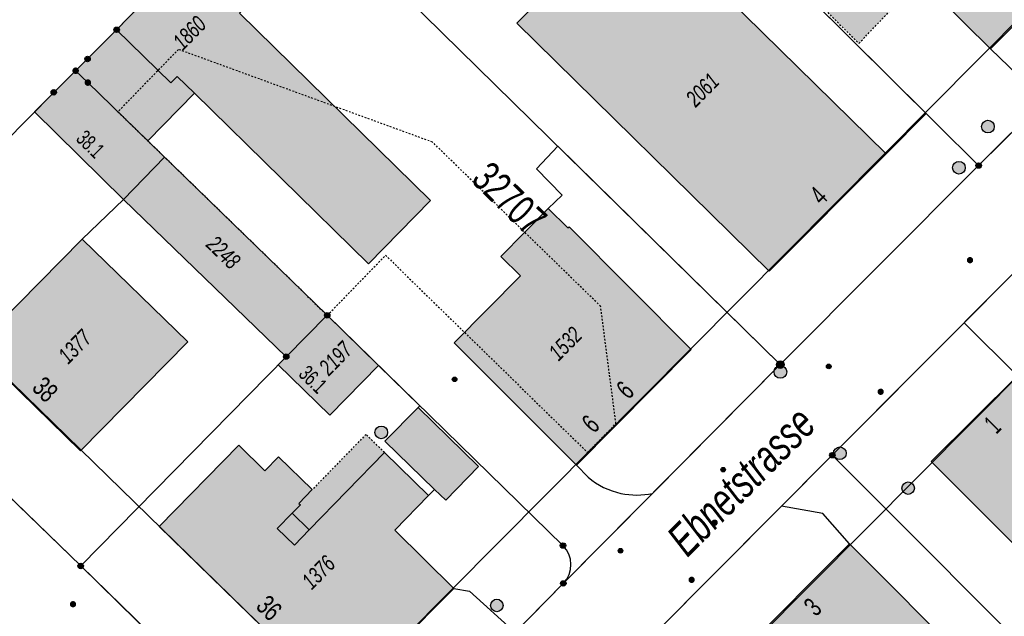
# Model space of a CAD drawing. Header units: metres. Extents: x 2695751 to 2696029, y 1260877 to 1261206.
# Tile 11 of 70: x 2695814 to 2695872, y 1260958 to 1260994. Entities that reach past the tile are written whole.
import ezdxf

# ---------------------------------------------------------------- set-up
doc = ezdxf.new("R2010")
doc.units = ezdxf.units.M
doc.header["$LTSCALE"] = 0.1
for name, pattern in [('AUSGEZOGEN', [0]), ('STRICHLINIE_S4', [0.66, 0.5, -0.16]), ('VERDECKT2_S2', [0.36, 0.2, -0.16])]:
    doc.linetypes.add(name, pattern=pattern)
for name, color, linetype in [('Aménagement du territoire_Ligne de distance', 7, 'AUSGEZOGEN'), ('Limites de bien-fonds', 7, 'AUSGEZOGEN'), ('Mensuration officielle_Bâtiments projetés', 7, 'AUSGEZOGEN'), ('Mensuration officielle_Bâtiments projetés - Identifiant', 7, 'AUSGEZOGEN'), ('Mensuration officielle_Lignes (Couverture du sol)', 7, 'AUSGEZOGEN'), ('Mensuration officielle_Lignes (Objets divers)', 7, 'AUSGEZOGEN'), ('Mensuration officielle_Noms de rues', 7, 'AUSGEZOGEN'), ("Mensuration officielle_N° d'assurance", 7, 'AUSGEZOGEN'), ('Mensuration officielle_N° de bâtiment', 7, 'AUSGEZOGEN'), ('Mensuration officielle_Projet - N° de bâtiment', 7, 'AUSGEZOGEN'), ('Mensuration officielle_Surface (Objets divers)', 7, 'AUSGEZOGEN'), ('Mensuration officielle_Surfaces de bâtiments (Couverture du sol)', 7, 'AUSGEZOGEN'), ('Mensuration officielle_Surfaces de bâtiments (Objets divers)', 7, 'AUSGEZOGEN'), ('Points fixes eau potable', 255, 'AUSGEZOGEN'), ('Points fixes EU', 255, 'AUSGEZOGEN'), ('Points fixes mensuration officielle', 255, 'AUSGEZOGEN'), ('Points fixes réseau électrique', 255, 'AUSGEZOGEN'), ('Réseau AEW', 8, 'AUSGEZOGEN')]:
    doc.layers.add(name, color=color, linetype=linetype)
doc.styles.add('ARIAL', font='arial.ttf')

msp = doc.modelspace()

# ---------------------------------------------------------------- hatches: boundary and pattern name
at = {"layer": 'Mensuration officielle_Surfaces de bâtiments (Couverture du sol)', "true_color": 0xd2d2d2, "transparency": 33554687}
for points in [[(2695865.485, 1260998.327), (2695871.613, 1260992.249), (2695878.385, 1260999.077), (2695872.266, 1261005.14)], [(2695828.84, 1261003.07), (2695827.63, 1261001.83), (2695827.249, 1261001.428), (2695824.78, 1260998.93), (2695823.788, 1260997.904), (2695822.398, 1260996.466), (2695819.426, 1260993.393), (2695817.691, 1260991.653), (2695816.979, 1260990.951), (2695817.708, 1260990.242), (2695821.287, 1260986.763), (2695824.067, 1260989.603), (2695834.47, 1260979.42), (2695838.172, 1260983.203), (2695826.755, 1260994.378), (2695828.678, 1260996.399), (2695830.41, 1260994.659), (2695833.844, 1260998.157), (2695833.509, 1260998.486)], [(2695865.378, 1260985.993), (2695850.316, 1261000.762), (2695843.327, 1260993.793), (2695858.4, 1260978.98)], [(2695816.979, 1260990.951), (2695815.67, 1260989.66), (2695814.516, 1260988.49), (2695819.837, 1260983.258), (2695829.55, 1260973.88), (2695832, 1260976.35), (2695821.287, 1260986.763), (2695817.708, 1260990.242)], [(2695845.204, 1260982.719), (2695842.376, 1260979.861), (2695843.542, 1260978.708), (2695839.589, 1260974.712), (2695846.883, 1260967.41), (2695853.741, 1260974.303), (2695846.44, 1260981.637), (2695846.37, 1260981.566)], [(2695817.375, 1260980.892), (2695810.961, 1260974.418), (2695817.276, 1260968.258), (2695823.686, 1260974.771)], [(2695832, 1260976.35), (2695829.55, 1260973.88), (2695829.066, 1260973.391), (2695832.167, 1260970.387), (2695835.073, 1260973.35)], [(2695873.22, 1260972.73), (2695868.072, 1260967.624), (2695876.618, 1260959.062), (2695879.504, 1260961.941), (2695880.945, 1260960.496), (2695883.415, 1260962.96), (2695882.261, 1260964.116), (2695881.974, 1260964.404), (2695873.462, 1260972.969)], [(2695838.417, 1260965.959), (2695839.08, 1260965.318), (2695841.043, 1260967.33), (2695837.428, 1260970.857), (2695835.451, 1260968.831)], [(2695838.057, 1260965.587), (2695835.422, 1260968.162), (2695830.93, 1260963.544), (2695829.914, 1260964.533), (2695830.401, 1260965.034), (2695830.308, 1260965.124), (2695831.109, 1260965.946), (2695829.09, 1260967.91), (2695828.281, 1260967.078), (2695826.725, 1260968.592), (2695821.964, 1260963.741), (2695832.782, 1260953.218), (2695839.553, 1260960.043), (2695836.035, 1260963.527)], [(2695863.181, 1260962.704), (2695856.792, 1260956.296), (2695863.769, 1260949.336), (2695863.946, 1260949.159), (2695867.54, 1260952.775), (2695870.317, 1260955.57)]]:
    msp.add_hatch(color=254, dxfattribs=at).paths.add_polyline_path(points)
at = {"layer": 'Mensuration officielle_Surfaces de bâtiments (Objets divers)', "true_color": 0xebebeb, "transparency": 33554687}
for points in [[(2695863.749, 1260992.582), (2695865.835, 1260994.774), (2695863.139, 1260997.41), (2695862.967, 1260997.578), (2695860.893, 1260995.406)], [(2695830.93, 1260963.544), (2695835.422, 1260968.162), (2695834.316, 1260969.243), (2695831.109, 1260965.946), (2695830.308, 1260965.124), (2695830.401, 1260965.034), (2695829.914, 1260964.533)]]:
    msp.add_hatch(color=7, dxfattribs=at).paths.add_polyline_path(points)
at = {"layer": 'Points fixes eau potable', "transparency": 33554687}
for points in [[(2695870.253, 1260979.508), (2695870.267, 1260979.495), (2695870.283, 1260979.484), (2695870.3, 1260979.475), (2695870.317, 1260979.468), (2695870.335, 1260979.462), (2695870.354, 1260979.458), (2695870.373, 1260979.456), (2695870.391, 1260979.456), (2695870.41, 1260979.458), (2695870.429, 1260979.461), (2695870.447, 1260979.467), (2695870.465, 1260979.474), (2695870.481, 1260979.483), (2695870.497, 1260979.494), (2695870.511, 1260979.506), (2695870.525, 1260979.52), (2695870.536, 1260979.535), (2695870.546, 1260979.551), (2695870.555, 1260979.568), (2695870.562, 1260979.586), (2695870.566, 1260979.604), (2695870.569, 1260979.623), (2695870.57, 1260979.642), (2695870.57, 1260979.661), (2695870.567, 1260979.68), (2695870.562, 1260979.698), (2695870.556, 1260979.716), (2695870.547, 1260979.733), (2695870.537, 1260979.749), (2695870.526, 1260979.764), (2695870.513, 1260979.778), (2695870.499, 1260979.791), (2695870.483, 1260979.802), (2695870.466, 1260979.811), (2695870.449, 1260979.818), (2695870.431, 1260979.824), (2695870.412, 1260979.828), (2695870.393, 1260979.83), (2695870.375, 1260979.83), (2695870.356, 1260979.828), (2695870.337, 1260979.825), (2695870.319, 1260979.819), (2695870.301, 1260979.812), (2695870.285, 1260979.803), (2695870.269, 1260979.792), (2695870.255, 1260979.78), (2695870.241, 1260979.766), (2695870.23, 1260979.751), (2695870.22, 1260979.735), (2695870.211, 1260979.718), (2695870.204, 1260979.7), (2695870.2, 1260979.682), (2695870.197, 1260979.663), (2695870.196, 1260979.644), (2695870.196, 1260979.625), (2695870.199, 1260979.606), (2695870.204, 1260979.588), (2695870.21, 1260979.57), (2695870.219, 1260979.553), (2695870.229, 1260979.537), (2695870.24, 1260979.522)], [(2695865.184, 1260971.919), (2695865.17, 1260971.932), (2695865.155, 1260971.944), (2695865.139, 1260971.954), (2695865.122, 1260971.962), (2695865.104, 1260971.968), (2695865.085, 1260971.973), (2695865.067, 1260971.976), (2695865.048, 1260971.976), (2695865.029, 1260971.975), (2695865.01, 1260971.972), (2695864.992, 1260971.967), (2695864.974, 1260971.961), (2695864.957, 1260971.952), (2695864.941, 1260971.942), (2695864.926, 1260971.93), (2695864.912, 1260971.917), (2695864.9, 1260971.903), (2695864.889, 1260971.887), (2695864.88, 1260971.87), (2695864.873, 1260971.853), (2695864.867, 1260971.835), (2695864.863, 1260971.816), (2695864.862, 1260971.797), (2695864.862, 1260971.778), (2695864.864, 1260971.759), (2695864.868, 1260971.741), (2695864.874, 1260971.723), (2695864.881, 1260971.705), (2695864.891, 1260971.689), (2695864.902, 1260971.673), (2695864.914, 1260971.659), (2695864.928, 1260971.646), (2695864.943, 1260971.634), (2695864.959, 1260971.624), (2695864.976, 1260971.616), (2695864.994, 1260971.61), (2695865.013, 1260971.605), (2695865.031, 1260971.602), (2695865.05, 1260971.602), (2695865.069, 1260971.603), (2695865.088, 1260971.606), (2695865.106, 1260971.611), (2695865.124, 1260971.617), (2695865.141, 1260971.626), (2695865.157, 1260971.636), (2695865.172, 1260971.648), (2695865.186, 1260971.661), (2695865.198, 1260971.675), (2695865.209, 1260971.691), (2695865.218, 1260971.708), (2695865.225, 1260971.725), (2695865.231, 1260971.743), (2695865.235, 1260971.762), (2695865.236, 1260971.781), (2695865.236, 1260971.8), (2695865.234, 1260971.819), (2695865.23, 1260971.837), (2695865.224, 1260971.855), (2695865.217, 1260971.873), (2695865.207, 1260971.889), (2695865.196, 1260971.905)], [(2695855.005, 1260963.841), (2695855.019, 1260963.828), (2695855.035, 1260963.817), (2695855.051, 1260963.808), (2695855.069, 1260963.801), (2695855.087, 1260963.795), (2695855.105, 1260963.791), (2695855.124, 1260963.789), (2695855.143, 1260963.789), (2695855.162, 1260963.79), (2695855.181, 1260963.794), (2695855.199, 1260963.8), (2695855.217, 1260963.807), (2695855.233, 1260963.816), (2695855.249, 1260963.827), (2695855.263, 1260963.839), (2695855.277, 1260963.853), (2695855.288, 1260963.868), (2695855.298, 1260963.884), (2695855.307, 1260963.901), (2695855.314, 1260963.919), (2695855.318, 1260963.937), (2695855.321, 1260963.956), (2695855.322, 1260963.975), (2695855.322, 1260963.994), (2695855.319, 1260964.013), (2695855.314, 1260964.031), (2695855.308, 1260964.049), (2695855.3, 1260964.066), (2695855.29, 1260964.082), (2695855.278, 1260964.097), (2695855.265, 1260964.111), (2695855.251, 1260964.124), (2695855.235, 1260964.135), (2695855.219, 1260964.144), (2695855.201, 1260964.151), (2695855.183, 1260964.157), (2695855.165, 1260964.161), (2695855.146, 1260964.163), (2695855.127, 1260964.163), (2695855.108, 1260964.162), (2695855.089, 1260964.158), (2695855.071, 1260964.152), (2695855.053, 1260964.145), (2695855.037, 1260964.136), (2695855.021, 1260964.125), (2695855.007, 1260964.113), (2695854.993, 1260964.099), (2695854.982, 1260964.084), (2695854.972, 1260964.068), (2695854.963, 1260964.051), (2695854.956, 1260964.033), (2695854.952, 1260964.015), (2695854.949, 1260963.996), (2695854.948, 1260963.977), (2695854.948, 1260963.958), (2695854.951, 1260963.939), (2695854.956, 1260963.921), (2695854.962, 1260963.903), (2695854.97, 1260963.886), (2695854.98, 1260963.87), (2695854.992, 1260963.855)], [(2695853.895, 1260960.694), (2695853.881, 1260960.707), (2695853.866, 1260960.718), (2695853.85, 1260960.728), (2695853.832, 1260960.736), (2695853.814, 1260960.742), (2695853.796, 1260960.746), (2695853.777, 1260960.749), (2695853.758, 1260960.749), (2695853.739, 1260960.748), (2695853.72, 1260960.745), (2695853.702, 1260960.74), (2695853.685, 1260960.733), (2695853.668, 1260960.724), (2695853.652, 1260960.714), (2695853.637, 1260960.702), (2695853.623, 1260960.688), (2695853.611, 1260960.674), (2695853.601, 1260960.658), (2695853.592, 1260960.641), (2695853.585, 1260960.623), (2695853.58, 1260960.605), (2695853.576, 1260960.587), (2695853.575, 1260960.568), (2695853.575, 1260960.549), (2695853.577, 1260960.53), (2695853.581, 1260960.511), (2695853.588, 1260960.493), (2695853.595, 1260960.476), (2695853.605, 1260960.46), (2695853.616, 1260960.444), (2695853.629, 1260960.43), (2695853.643, 1260960.417), (2695853.658, 1260960.406), (2695853.674, 1260960.396), (2695853.692, 1260960.388), (2695853.71, 1260960.382), (2695853.728, 1260960.378), (2695853.747, 1260960.375), (2695853.766, 1260960.375), (2695853.785, 1260960.376), (2695853.804, 1260960.379), (2695853.822, 1260960.384), (2695853.839, 1260960.391), (2695853.856, 1260960.4), (2695853.872, 1260960.41), (2695853.887, 1260960.422), (2695853.901, 1260960.436), (2695853.913, 1260960.45), (2695853.923, 1260960.466), (2695853.932, 1260960.483), (2695853.939, 1260960.501), (2695853.944, 1260960.519), (2695853.948, 1260960.537), (2695853.949, 1260960.556), (2695853.949, 1260960.575), (2695853.947, 1260960.594), (2695853.943, 1260960.613), (2695853.936, 1260960.631), (2695853.929, 1260960.648), (2695853.919, 1260960.664), (2695853.908, 1260960.68)], [(2695816.686, 1260959.235), (2695816.673, 1260959.22), (2695816.662, 1260959.205), (2695816.653, 1260959.188), (2695816.645, 1260959.171), (2695816.64, 1260959.153), (2695816.636, 1260959.134), (2695816.634, 1260959.115), (2695816.634, 1260959.096), (2695816.636, 1260959.077), (2695816.639, 1260959.059), (2695816.645, 1260959.041), (2695816.652, 1260959.023), (2695816.662, 1260959.006), (2695816.672, 1260958.991), (2695816.685, 1260958.976), (2695816.698, 1260958.963), (2695816.713, 1260958.952), (2695816.729, 1260958.941), (2695816.746, 1260958.933), (2695816.764, 1260958.926), (2695816.783, 1260958.921), (2695816.801, 1260958.919), (2695816.82, 1260958.918), (2695816.839, 1260958.918), (2695816.858, 1260958.921), (2695816.876, 1260958.926), (2695816.894, 1260958.932), (2695816.911, 1260958.941), (2695816.928, 1260958.951), (2695816.943, 1260958.962), (2695816.956, 1260958.975), (2695816.969, 1260958.99), (2695816.98, 1260959.005), (2695816.989, 1260959.022), (2695816.997, 1260959.039), (2695817.002, 1260959.057), (2695817.006, 1260959.076), (2695817.008, 1260959.095), (2695817.008, 1260959.114), (2695817.006, 1260959.133), (2695817.003, 1260959.151), (2695816.997, 1260959.169), (2695816.99, 1260959.187), (2695816.98, 1260959.204), (2695816.97, 1260959.219), (2695816.957, 1260959.234), (2695816.944, 1260959.247), (2695816.929, 1260959.258), (2695816.913, 1260959.269), (2695816.896, 1260959.277), (2695816.878, 1260959.284), (2695816.859, 1260959.289), (2695816.841, 1260959.291), (2695816.822, 1260959.292), (2695816.803, 1260959.292), (2695816.784, 1260959.289), (2695816.766, 1260959.284), (2695816.748, 1260959.278), (2695816.731, 1260959.269), (2695816.714, 1260959.259), (2695816.699, 1260959.248)]]:
    msp.add_hatch(color=7, dxfattribs=at).paths.add_polyline_path(points)
at = {"layer": 'Points fixes EU', "transparency": 33554687}
for color, points in [(253, [(2695871.833, 1260987.619), (2695871.825, 1260987.695), (2695871.802, 1260987.768), (2695871.765, 1260987.835), (2695871.715, 1260987.894), (2695871.654, 1260987.941), (2695871.585, 1260987.974), (2695871.511, 1260987.994), (2695871.435, 1260987.997), (2695871.359, 1260987.986), (2695871.287, 1260987.959), (2695871.222, 1260987.919), (2695871.166, 1260987.866), (2695871.123, 1260987.803), (2695871.092, 1260987.732), (2695871.077, 1260987.657), (2695871.077, 1260987.581), (2695871.092, 1260987.506), (2695871.123, 1260987.435), (2695871.166, 1260987.372), (2695871.222, 1260987.319), (2695871.287, 1260987.279), (2695871.359, 1260987.252), (2695871.435, 1260987.241), (2695871.511, 1260987.244), (2695871.585, 1260987.264), (2695871.654, 1260987.297), (2695871.715, 1260987.344), (2695871.765, 1260987.403), (2695871.802, 1260987.47), (2695871.825, 1260987.543)]), (253, [(2695870.104, 1260985.16), (2695870.096, 1260985.236), (2695870.073, 1260985.309), (2695870.036, 1260985.376), (2695869.986, 1260985.435), (2695869.925, 1260985.482), (2695869.856, 1260985.515), (2695869.782, 1260985.535), (2695869.706, 1260985.538), (2695869.63, 1260985.527), (2695869.558, 1260985.5), (2695869.493, 1260985.46), (2695869.437, 1260985.407), (2695869.394, 1260985.344), (2695869.363, 1260985.273), (2695869.348, 1260985.198), (2695869.348, 1260985.122), (2695869.363, 1260985.047), (2695869.394, 1260984.976), (2695869.437, 1260984.913), (2695869.493, 1260984.86), (2695869.558, 1260984.82), (2695869.63, 1260984.793), (2695869.706, 1260984.782), (2695869.782, 1260984.785), (2695869.856, 1260984.805), (2695869.925, 1260984.838), (2695869.986, 1260984.885), (2695870.036, 1260984.944), (2695870.073, 1260985.011), (2695870.096, 1260985.084)]), (253, [(2695835.508, 1260969.105), (2695835.553, 1260969.167), (2695835.585, 1260969.237), (2695835.603, 1260969.311), (2695835.605, 1260969.388), (2695835.591, 1260969.464), (2695835.563, 1260969.535), (2695835.521, 1260969.599), (2695835.467, 1260969.653), (2695835.403, 1260969.695), (2695835.331, 1260969.724), (2695835.256, 1260969.737), (2695835.179, 1260969.736), (2695835.105, 1260969.718), (2695835.035, 1260969.686), (2695834.973, 1260969.641), (2695834.922, 1260969.584), (2695834.883, 1260969.518), (2695834.858, 1260969.446), (2695834.848, 1260969.37), (2695834.854, 1260969.293), (2695834.875, 1260969.22), (2695834.91, 1260969.152), (2695834.959, 1260969.092), (2695835.018, 1260969.044), (2695835.086, 1260969.008), (2695835.16, 1260968.987), (2695835.236, 1260968.981), (2695835.312, 1260968.991), (2695835.385, 1260969.015), (2695835.451, 1260969.054)]), (253, [(2695862.989, 1260968.119), (2695862.981, 1260968.195), (2695862.958, 1260968.268), (2695862.921, 1260968.335), (2695862.871, 1260968.394), (2695862.81, 1260968.441), (2695862.741, 1260968.474), (2695862.667, 1260968.494), (2695862.591, 1260968.497), (2695862.515, 1260968.486), (2695862.443, 1260968.459), (2695862.378, 1260968.419), (2695862.322, 1260968.366), (2695862.279, 1260968.303), (2695862.248, 1260968.232), (2695862.233, 1260968.157), (2695862.233, 1260968.081), (2695862.248, 1260968.006), (2695862.279, 1260967.935), (2695862.322, 1260967.872), (2695862.378, 1260967.819), (2695862.443, 1260967.779), (2695862.515, 1260967.752), (2695862.591, 1260967.741), (2695862.667, 1260967.744), (2695862.741, 1260967.764), (2695862.81, 1260967.797), (2695862.871, 1260967.844), (2695862.921, 1260967.903), (2695862.958, 1260967.97), (2695862.981, 1260968.043)]), (7, [(2695867.065, 1260966.036), (2695867.057, 1260966.111), (2695867.035, 1260966.184), (2695866.998, 1260966.25), (2695866.948, 1260966.307), (2695866.888, 1260966.354), (2695866.82, 1260966.387), (2695866.747, 1260966.406), (2695866.671, 1260966.41), (2695866.596, 1260966.399), (2695866.525, 1260966.372), (2695866.46, 1260966.332), (2695866.405, 1260966.28), (2695866.362, 1260966.218), (2695866.332, 1260966.148), (2695866.317, 1260966.074), (2695866.317, 1260965.998), (2695866.332, 1260965.923), (2695866.362, 1260965.854), (2695866.405, 1260965.791), (2695866.46, 1260965.739), (2695866.525, 1260965.699), (2695866.596, 1260965.673), (2695866.671, 1260965.661), (2695866.747, 1260965.665), (2695866.82, 1260965.684), (2695866.888, 1260965.717), (2695866.948, 1260965.764), (2695866.998, 1260965.821), (2695867.035, 1260965.888), (2695867.057, 1260965.96)]), (7, [(2695842.393, 1260958.768), (2695842.44, 1260958.827), (2695842.476, 1260958.895), (2695842.496, 1260958.967), (2695842.502, 1260959.043), (2695842.493, 1260959.118), (2695842.468, 1260959.19), (2695842.429, 1260959.256), (2695842.379, 1260959.312), (2695842.317, 1260959.357), (2695842.248, 1260959.388), (2695842.174, 1260959.405), (2695842.099, 1260959.407), (2695842.024, 1260959.394), (2695841.953, 1260959.366), (2695841.89, 1260959.324), (2695841.837, 1260959.27), (2695841.795, 1260959.207), (2695841.767, 1260959.136), (2695841.753, 1260959.062), (2695841.755, 1260958.986), (2695841.772, 1260958.912), (2695841.804, 1260958.843), (2695841.849, 1260958.782), (2695841.905, 1260958.731), (2695841.971, 1260958.693), (2695842.043, 1260958.668), (2695842.118, 1260958.659), (2695842.194, 1260958.664), (2695842.267, 1260958.685), (2695842.334, 1260958.72)])]:
    msp.add_hatch(color=color, dxfattribs=at).paths.add_polyline_path(points)
at = {"layer": 'Points fixes mensuration officielle', "transparency": 33554687}
for points in [[(2695819.588, 1260993.393), (2695819.585, 1260993.426), (2695819.575, 1260993.457), (2695819.559, 1260993.486), (2695819.538, 1260993.511), (2695819.512, 1260993.531), (2695819.482, 1260993.545), (2695819.451, 1260993.554), (2695819.418, 1260993.555), (2695819.385, 1260993.55), (2695819.354, 1260993.539), (2695819.327, 1260993.522), (2695819.303, 1260993.499), (2695819.284, 1260993.472), (2695819.271, 1260993.442), (2695819.264, 1260993.409), (2695819.264, 1260993.377), (2695819.271, 1260993.344), (2695819.284, 1260993.314), (2695819.303, 1260993.287), (2695819.327, 1260993.264), (2695819.354, 1260993.247), (2695819.385, 1260993.236), (2695819.418, 1260993.231), (2695819.451, 1260993.232), (2695819.482, 1260993.241), (2695819.512, 1260993.255), (2695819.538, 1260993.275), (2695819.559, 1260993.3), (2695819.575, 1260993.329), (2695819.585, 1260993.36)], [(2695817.853, 1260991.653), (2695817.85, 1260991.686), (2695817.84, 1260991.717), (2695817.824, 1260991.746), (2695817.803, 1260991.771), (2695817.777, 1260991.791), (2695817.747, 1260991.805), (2695817.716, 1260991.814), (2695817.683, 1260991.815), (2695817.65, 1260991.81), (2695817.619, 1260991.799), (2695817.592, 1260991.782), (2695817.568, 1260991.759), (2695817.549, 1260991.732), (2695817.536, 1260991.702), (2695817.529, 1260991.669), (2695817.529, 1260991.637), (2695817.536, 1260991.604), (2695817.549, 1260991.574), (2695817.568, 1260991.547), (2695817.592, 1260991.524), (2695817.619, 1260991.507), (2695817.65, 1260991.496), (2695817.683, 1260991.491), (2695817.716, 1260991.492), (2695817.747, 1260991.501), (2695817.777, 1260991.515), (2695817.803, 1260991.535), (2695817.824, 1260991.56), (2695817.84, 1260991.589), (2695817.85, 1260991.62)], [(2695817.174, 1260990.951), (2695817.17, 1260990.99), (2695817.158, 1260991.028), (2695817.139, 1260991.062), (2695817.113, 1260991.092), (2695817.082, 1260991.116), (2695817.047, 1260991.134), (2695817.009, 1260991.144), (2695816.969, 1260991.146), (2695816.93, 1260991.14), (2695816.893, 1260991.126), (2695816.86, 1260991.105), (2695816.831, 1260991.078), (2695816.809, 1260991.046), (2695816.793, 1260991.009), (2695816.785, 1260990.971), (2695816.785, 1260990.931), (2695816.793, 1260990.893), (2695816.809, 1260990.856), (2695816.831, 1260990.824), (2695816.86, 1260990.797), (2695816.893, 1260990.776), (2695816.93, 1260990.762), (2695816.969, 1260990.756), (2695817.009, 1260990.758), (2695817.047, 1260990.768), (2695817.082, 1260990.786), (2695817.113, 1260990.81), (2695817.139, 1260990.84), (2695817.158, 1260990.874), (2695817.17, 1260990.912)], [(2695817.903, 1260990.242), (2695817.899, 1260990.281), (2695817.887, 1260990.319), (2695817.868, 1260990.353), (2695817.842, 1260990.383), (2695817.811, 1260990.407), (2695817.776, 1260990.425), (2695817.738, 1260990.435), (2695817.698, 1260990.437), (2695817.659, 1260990.431), (2695817.622, 1260990.417), (2695817.589, 1260990.396), (2695817.56, 1260990.369), (2695817.538, 1260990.337), (2695817.522, 1260990.3), (2695817.514, 1260990.262), (2695817.514, 1260990.222), (2695817.522, 1260990.184), (2695817.538, 1260990.147), (2695817.56, 1260990.115), (2695817.589, 1260990.088), (2695817.622, 1260990.067), (2695817.659, 1260990.053), (2695817.698, 1260990.047), (2695817.738, 1260990.049), (2695817.776, 1260990.059), (2695817.811, 1260990.077), (2695817.842, 1260990.101), (2695817.868, 1260990.131), (2695817.887, 1260990.165), (2695817.899, 1260990.203)], [(2695815.832, 1260989.66), (2695815.829, 1260989.693), (2695815.819, 1260989.724), (2695815.803, 1260989.753), (2695815.782, 1260989.778), (2695815.756, 1260989.798), (2695815.726, 1260989.812), (2695815.695, 1260989.821), (2695815.662, 1260989.822), (2695815.629, 1260989.817), (2695815.598, 1260989.806), (2695815.571, 1260989.789), (2695815.547, 1260989.766), (2695815.528, 1260989.739), (2695815.515, 1260989.709), (2695815.508, 1260989.676), (2695815.508, 1260989.644), (2695815.515, 1260989.611), (2695815.528, 1260989.581), (2695815.547, 1260989.554), (2695815.571, 1260989.531), (2695815.598, 1260989.514), (2695815.629, 1260989.503), (2695815.662, 1260989.498), (2695815.695, 1260989.499), (2695815.726, 1260989.508), (2695815.756, 1260989.522), (2695815.782, 1260989.542), (2695815.803, 1260989.567), (2695815.819, 1260989.596), (2695815.829, 1260989.627)], [(2695871.062, 1260985.29), (2695871.059, 1260985.323), (2695871.049, 1260985.354), (2695871.033, 1260985.383), (2695871.012, 1260985.408), (2695870.986, 1260985.428), (2695870.956, 1260985.442), (2695870.925, 1260985.451), (2695870.892, 1260985.452), (2695870.859, 1260985.447), (2695870.828, 1260985.436), (2695870.801, 1260985.419), (2695870.777, 1260985.396), (2695870.758, 1260985.369), (2695870.745, 1260985.339), (2695870.738, 1260985.306), (2695870.738, 1260985.274), (2695870.745, 1260985.241), (2695870.758, 1260985.211), (2695870.777, 1260985.184), (2695870.801, 1260985.161), (2695870.828, 1260985.144), (2695870.859, 1260985.133), (2695870.892, 1260985.128), (2695870.925, 1260985.129), (2695870.956, 1260985.138), (2695870.986, 1260985.152), (2695871.012, 1260985.172), (2695871.033, 1260985.197), (2695871.049, 1260985.226), (2695871.059, 1260985.257)], [(2695832.162, 1260976.35), (2695832.159, 1260976.383), (2695832.149, 1260976.414), (2695832.133, 1260976.443), (2695832.112, 1260976.468), (2695832.086, 1260976.488), (2695832.056, 1260976.502), (2695832.025, 1260976.511), (2695831.992, 1260976.512), (2695831.959, 1260976.507), (2695831.928, 1260976.496), (2695831.901, 1260976.479), (2695831.877, 1260976.456), (2695831.858, 1260976.429), (2695831.845, 1260976.399), (2695831.838, 1260976.366), (2695831.838, 1260976.334), (2695831.845, 1260976.301), (2695831.858, 1260976.271), (2695831.877, 1260976.244), (2695831.901, 1260976.221), (2695831.928, 1260976.204), (2695831.959, 1260976.193), (2695831.992, 1260976.188), (2695832.025, 1260976.189), (2695832.056, 1260976.198), (2695832.086, 1260976.212), (2695832.112, 1260976.232), (2695832.133, 1260976.257), (2695832.149, 1260976.286), (2695832.159, 1260976.317)], [(2695829.712, 1260973.88), (2695829.709, 1260973.913), (2695829.699, 1260973.944), (2695829.683, 1260973.973), (2695829.662, 1260973.998), (2695829.636, 1260974.018), (2695829.606, 1260974.032), (2695829.575, 1260974.041), (2695829.542, 1260974.042), (2695829.509, 1260974.037), (2695829.478, 1260974.026), (2695829.451, 1260974.009), (2695829.427, 1260973.986), (2695829.408, 1260973.959), (2695829.395, 1260973.929), (2695829.388, 1260973.896), (2695829.388, 1260973.864), (2695829.395, 1260973.831), (2695829.408, 1260973.801), (2695829.427, 1260973.774), (2695829.451, 1260973.751), (2695829.478, 1260973.734), (2695829.509, 1260973.723), (2695829.542, 1260973.718), (2695829.575, 1260973.719), (2695829.606, 1260973.728), (2695829.636, 1260973.742), (2695829.662, 1260973.762), (2695829.683, 1260973.787), (2695829.699, 1260973.816), (2695829.709, 1260973.847)], [(2695859.277, 1260973.41), (2695859.273, 1260973.456), (2695859.259, 1260973.5), (2695859.237, 1260973.54), (2695859.207, 1260973.575), (2695859.17, 1260973.603), (2695859.129, 1260973.623), (2695859.084, 1260973.635), (2695859.038, 1260973.637), (2695858.993, 1260973.63), (2695858.95, 1260973.614), (2695858.911, 1260973.59), (2695858.877, 1260973.558), (2695858.851, 1260973.52), (2695858.833, 1260973.478), (2695858.824, 1260973.433), (2695858.824, 1260973.387), (2695858.833, 1260973.342), (2695858.851, 1260973.3), (2695858.877, 1260973.262), (2695858.911, 1260973.23), (2695858.95, 1260973.206), (2695858.993, 1260973.19), (2695859.038, 1260973.183), (2695859.084, 1260973.185), (2695859.129, 1260973.197), (2695859.17, 1260973.217), (2695859.207, 1260973.245), (2695859.237, 1260973.28), (2695859.259, 1260973.32), (2695859.273, 1260973.364)], [(2695862.322, 1260968), (2695862.319, 1260968.033), (2695862.309, 1260968.064), (2695862.293, 1260968.093), (2695862.272, 1260968.118), (2695862.246, 1260968.138), (2695862.216, 1260968.152), (2695862.185, 1260968.161), (2695862.152, 1260968.162), (2695862.119, 1260968.157), (2695862.088, 1260968.146), (2695862.061, 1260968.129), (2695862.037, 1260968.106), (2695862.018, 1260968.079), (2695862.005, 1260968.049), (2695861.998, 1260968.016), (2695861.998, 1260967.984), (2695862.005, 1260967.951), (2695862.018, 1260967.921), (2695862.037, 1260967.894), (2695862.061, 1260967.871), (2695862.088, 1260967.854), (2695862.119, 1260967.843), (2695862.152, 1260967.838), (2695862.185, 1260967.839), (2695862.216, 1260967.848), (2695862.246, 1260967.862), (2695862.272, 1260967.882), (2695862.293, 1260967.907), (2695862.309, 1260967.936), (2695862.319, 1260967.967)], [(2695846.242, 1260962.61), (2695846.239, 1260962.643), (2695846.229, 1260962.674), (2695846.213, 1260962.703), (2695846.192, 1260962.728), (2695846.166, 1260962.748), (2695846.136, 1260962.762), (2695846.105, 1260962.771), (2695846.072, 1260962.772), (2695846.039, 1260962.767), (2695846.008, 1260962.756), (2695845.981, 1260962.739), (2695845.957, 1260962.716), (2695845.938, 1260962.689), (2695845.925, 1260962.659), (2695845.918, 1260962.626), (2695845.918, 1260962.594), (2695845.925, 1260962.561), (2695845.938, 1260962.531), (2695845.957, 1260962.504), (2695845.981, 1260962.481), (2695846.008, 1260962.464), (2695846.039, 1260962.453), (2695846.072, 1260962.448), (2695846.105, 1260962.449), (2695846.136, 1260962.458), (2695846.166, 1260962.472), (2695846.192, 1260962.492), (2695846.213, 1260962.517), (2695846.229, 1260962.546), (2695846.239, 1260962.577)], [(2695817.442, 1260961.39), (2695817.439, 1260961.423), (2695817.429, 1260961.454), (2695817.413, 1260961.483), (2695817.392, 1260961.508), (2695817.366, 1260961.528), (2695817.336, 1260961.542), (2695817.305, 1260961.551), (2695817.272, 1260961.552), (2695817.239, 1260961.547), (2695817.208, 1260961.536), (2695817.181, 1260961.519), (2695817.157, 1260961.496), (2695817.138, 1260961.469), (2695817.125, 1260961.439), (2695817.118, 1260961.406), (2695817.118, 1260961.374), (2695817.125, 1260961.341), (2695817.138, 1260961.311), (2695817.157, 1260961.284), (2695817.181, 1260961.261), (2695817.208, 1260961.244), (2695817.239, 1260961.233), (2695817.272, 1260961.228), (2695817.305, 1260961.229), (2695817.336, 1260961.238), (2695817.366, 1260961.252), (2695817.392, 1260961.272), (2695817.413, 1260961.297), (2695817.429, 1260961.326), (2695817.439, 1260961.357)], [(2695846.262, 1260960.35), (2695846.259, 1260960.383), (2695846.249, 1260960.414), (2695846.233, 1260960.443), (2695846.212, 1260960.468), (2695846.186, 1260960.488), (2695846.156, 1260960.502), (2695846.125, 1260960.511), (2695846.092, 1260960.512), (2695846.059, 1260960.507), (2695846.028, 1260960.496), (2695846.001, 1260960.479), (2695845.977, 1260960.456), (2695845.958, 1260960.429), (2695845.945, 1260960.399), (2695845.938, 1260960.366), (2695845.938, 1260960.334), (2695845.945, 1260960.301), (2695845.958, 1260960.271), (2695845.977, 1260960.244), (2695846.001, 1260960.221), (2695846.028, 1260960.204), (2695846.059, 1260960.193), (2695846.092, 1260960.188), (2695846.125, 1260960.189), (2695846.156, 1260960.198), (2695846.186, 1260960.212), (2695846.212, 1260960.232), (2695846.233, 1260960.257), (2695846.249, 1260960.286), (2695846.259, 1260960.317)]]:
    msp.add_hatch(color=7, dxfattribs=at).paths.add_polyline_path(points)
at = {"layer": 'Points fixes réseau électrique', "transparency": 33554687}
msp.add_hatch(color=7, dxfattribs=at).paths.add_polyline_path([(2695859.331, 1260973.232), (2695859.273, 1260973.281), (2695859.206, 1260973.317), (2695859.134, 1260973.338), (2695859.058, 1260973.345), (2695858.983, 1260973.336), (2695858.91, 1260973.313), (2695858.845, 1260973.275), (2695858.788, 1260973.225), (2695858.742, 1260973.164), (2695858.71, 1260973.095), (2695858.692, 1260973.022), (2695858.689, 1260972.946), (2695858.701, 1260972.871), (2695858.729, 1260972.8), (2695858.77, 1260972.736), (2695858.823, 1260972.682), (2695858.885, 1260972.64), (2695858.956, 1260972.611), (2695859.03, 1260972.596), (2695859.106, 1260972.597), (2695859.18, 1260972.614), (2695859.249, 1260972.645), (2695859.311, 1260972.689), (2695859.363, 1260972.744), (2695859.402, 1260972.809), (2695859.427, 1260972.881), (2695859.438, 1260972.956), (2695859.433, 1260973.032), (2695859.413, 1260973.105), (2695859.379, 1260973.173)])
at = {"layer": 'Réseau AEW', "transparency": 33554687}
for points in [[(2695861.811, 1260973.299), (2695861.811, 1260973.285), (2695861.813, 1260973.271), (2695861.817, 1260973.258), (2695861.822, 1260973.245), (2695861.828, 1260973.232), (2695861.835, 1260973.22), (2695861.844, 1260973.209), (2695861.853, 1260973.199), (2695861.864, 1260973.19), (2695861.875, 1260973.182), (2695861.887, 1260973.176), (2695861.9, 1260973.17), (2695861.914, 1260973.166), (2695861.927, 1260973.163), (2695861.941, 1260973.162), (2695861.955, 1260973.162), (2695861.969, 1260973.163), (2695861.982, 1260973.166), (2695861.996, 1260973.17), (2695862.009, 1260973.176), (2695862.021, 1260973.182), (2695862.032, 1260973.19), (2695862.043, 1260973.199), (2695862.052, 1260973.209), (2695862.061, 1260973.22), (2695862.068, 1260973.232), (2695862.074, 1260973.245), (2695862.079, 1260973.258), (2695862.083, 1260973.271), (2695862.085, 1260973.285), (2695862.085, 1260973.299), (2695862.085, 1260973.313), (2695862.083, 1260973.327), (2695862.079, 1260973.34), (2695862.074, 1260973.353), (2695862.068, 1260973.366), (2695862.061, 1260973.378), (2695862.052, 1260973.389), (2695862.043, 1260973.399), (2695862.032, 1260973.408), (2695862.021, 1260973.416), (2695862.009, 1260973.422), (2695861.996, 1260973.428), (2695861.982, 1260973.432), (2695861.969, 1260973.435), (2695861.955, 1260973.436), (2695861.941, 1260973.436), (2695861.927, 1260973.435), (2695861.914, 1260973.432), (2695861.9, 1260973.428), (2695861.887, 1260973.422), (2695861.875, 1260973.416), (2695861.864, 1260973.408), (2695861.853, 1260973.399), (2695861.844, 1260973.389), (2695861.835, 1260973.378), (2695861.828, 1260973.366), (2695861.822, 1260973.353), (2695861.817, 1260973.34), (2695861.813, 1260973.327), (2695861.811, 1260973.313)], [(2695839.471, 1260972.531), (2695839.471, 1260972.517), (2695839.473, 1260972.503), (2695839.477, 1260972.49), (2695839.482, 1260972.477), (2695839.488, 1260972.464), (2695839.495, 1260972.452), (2695839.504, 1260972.441), (2695839.513, 1260972.431), (2695839.524, 1260972.422), (2695839.535, 1260972.414), (2695839.547, 1260972.408), (2695839.56, 1260972.402), (2695839.574, 1260972.398), (2695839.587, 1260972.395), (2695839.601, 1260972.394), (2695839.615, 1260972.394), (2695839.629, 1260972.395), (2695839.642, 1260972.398), (2695839.656, 1260972.402), (2695839.669, 1260972.408), (2695839.681, 1260972.414), (2695839.692, 1260972.422), (2695839.703, 1260972.431), (2695839.712, 1260972.441), (2695839.721, 1260972.452), (2695839.728, 1260972.464), (2695839.734, 1260972.477), (2695839.739, 1260972.49), (2695839.743, 1260972.503), (2695839.745, 1260972.517), (2695839.745, 1260972.531), (2695839.745, 1260972.545), (2695839.743, 1260972.559), (2695839.739, 1260972.572), (2695839.734, 1260972.585), (2695839.728, 1260972.598), (2695839.721, 1260972.61), (2695839.712, 1260972.621), (2695839.703, 1260972.631), (2695839.692, 1260972.64), (2695839.681, 1260972.648), (2695839.669, 1260972.654), (2695839.656, 1260972.66), (2695839.642, 1260972.664), (2695839.629, 1260972.667), (2695839.615, 1260972.668), (2695839.601, 1260972.668), (2695839.587, 1260972.667), (2695839.574, 1260972.664), (2695839.56, 1260972.66), (2695839.547, 1260972.654), (2695839.535, 1260972.648), (2695839.524, 1260972.64), (2695839.513, 1260972.631), (2695839.504, 1260972.621), (2695839.495, 1260972.61), (2695839.488, 1260972.598), (2695839.482, 1260972.585), (2695839.477, 1260972.572), (2695839.473, 1260972.559), (2695839.471, 1260972.545)], [(2695855.508, 1260967.138), (2695855.508, 1260967.124), (2695855.51, 1260967.11), (2695855.514, 1260967.097), (2695855.519, 1260967.084), (2695855.525, 1260967.071), (2695855.532, 1260967.059), (2695855.541, 1260967.048), (2695855.55, 1260967.038), (2695855.561, 1260967.029), (2695855.572, 1260967.021), (2695855.584, 1260967.015), (2695855.597, 1260967.009), (2695855.611, 1260967.005), (2695855.624, 1260967.002), (2695855.638, 1260967.001), (2695855.652, 1260967.001), (2695855.666, 1260967.002), (2695855.679, 1260967.005), (2695855.693, 1260967.009), (2695855.706, 1260967.015), (2695855.718, 1260967.021), (2695855.729, 1260967.029), (2695855.74, 1260967.038), (2695855.749, 1260967.048), (2695855.758, 1260967.059), (2695855.765, 1260967.071), (2695855.771, 1260967.084), (2695855.776, 1260967.097), (2695855.78, 1260967.11), (2695855.782, 1260967.124), (2695855.782, 1260967.138), (2695855.782, 1260967.152), (2695855.78, 1260967.166), (2695855.776, 1260967.179), (2695855.771, 1260967.192), (2695855.765, 1260967.205), (2695855.758, 1260967.217), (2695855.749, 1260967.228), (2695855.74, 1260967.238), (2695855.729, 1260967.247), (2695855.718, 1260967.255), (2695855.706, 1260967.261), (2695855.693, 1260967.267), (2695855.679, 1260967.271), (2695855.666, 1260967.274), (2695855.652, 1260967.275), (2695855.638, 1260967.275), (2695855.624, 1260967.274), (2695855.611, 1260967.271), (2695855.597, 1260967.267), (2695855.584, 1260967.261), (2695855.572, 1260967.255), (2695855.561, 1260967.247), (2695855.55, 1260967.238), (2695855.541, 1260967.228), (2695855.532, 1260967.217), (2695855.525, 1260967.205), (2695855.519, 1260967.192), (2695855.514, 1260967.179), (2695855.51, 1260967.166), (2695855.508, 1260967.152)], [(2695849.374, 1260962.299), (2695849.374, 1260962.285), (2695849.376, 1260962.271), (2695849.38, 1260962.258), (2695849.385, 1260962.245), (2695849.391, 1260962.232), (2695849.398, 1260962.22), (2695849.407, 1260962.209), (2695849.416, 1260962.199), (2695849.427, 1260962.19), (2695849.438, 1260962.182), (2695849.45, 1260962.176), (2695849.463, 1260962.17), (2695849.477, 1260962.166), (2695849.49, 1260962.163), (2695849.504, 1260962.162), (2695849.518, 1260962.162), (2695849.532, 1260962.163), (2695849.545, 1260962.166), (2695849.559, 1260962.17), (2695849.572, 1260962.176), (2695849.584, 1260962.182), (2695849.595, 1260962.19), (2695849.606, 1260962.199), (2695849.615, 1260962.209), (2695849.624, 1260962.22), (2695849.631, 1260962.232), (2695849.637, 1260962.245), (2695849.642, 1260962.258), (2695849.646, 1260962.271), (2695849.648, 1260962.285), (2695849.648, 1260962.299), (2695849.648, 1260962.313), (2695849.646, 1260962.327), (2695849.642, 1260962.34), (2695849.637, 1260962.353), (2695849.631, 1260962.366), (2695849.624, 1260962.378), (2695849.615, 1260962.389), (2695849.606, 1260962.399), (2695849.595, 1260962.408), (2695849.584, 1260962.416), (2695849.572, 1260962.422), (2695849.559, 1260962.428), (2695849.545, 1260962.432), (2695849.532, 1260962.435), (2695849.518, 1260962.436), (2695849.504, 1260962.436), (2695849.49, 1260962.435), (2695849.477, 1260962.432), (2695849.463, 1260962.428), (2695849.45, 1260962.422), (2695849.438, 1260962.416), (2695849.427, 1260962.408), (2695849.416, 1260962.399), (2695849.407, 1260962.389), (2695849.398, 1260962.378), (2695849.391, 1260962.366), (2695849.385, 1260962.353), (2695849.38, 1260962.34), (2695849.376, 1260962.327), (2695849.374, 1260962.313)]]:
    msp.add_hatch(color=1, dxfattribs=at).paths.add_polyline_path(points)

# ---------------------------------------------------------------- linework, layer by layer
at = {"layer": 'Aménagement du territoire_Ligne de distance', "color": 7, "linetype": 'AUSGEZOGEN', "transparency": 33554687}
for p, q in [((2695832.73, 1260953.25), (2695878.33, 1260999.13)), ((2695889.01, 1260988.6), (2695843.48, 1260942.78))]:
    msp.add_line(p, q, dxfattribs=at)
msp.add_lwpolyline([(2695757, 1261027.08), (2695794.42, 1260990.6), (2695832.73, 1260953.25)], dxfattribs=at)
at = {"layer": 'Limites de bien-fonds', "color": 7, "linetype": 'AUSGEZOGEN', "transparency": 33554687}
for p, q in [((2695828.84, 1261003.07), (2695859.05, 1260973.41)), ((2695854.71, 1261001.34), (2695870.9, 1260985.29)), ((2695870.9, 1260985.29), (2695881.53, 1260995.89)), ((2695859.05, 1260973.41), (2695870.9, 1260985.29)), ((2695872.72, 1260978.61), (2695862.16, 1260968)), ((2695802.19, 1260976.01), (2695817.28, 1260961.39)), ((2695832, 1260976.35), (2695846.08, 1260962.61)), ((2695846.1, 1260960.35), (2695859.05, 1260973.41)), ((2695862.16, 1260968), (2695851.54, 1260957.34)), ((2695817.28, 1260961.39), (2695829.29, 1260949.69)), ((2695835.67, 1260949.75), (2695846.1, 1260960.35))]:
    msp.add_line(p, q, dxfattribs=at)
for points in [[(2695816.979, 1260990.951), (2695817.691, 1260991.653), (2695819.426, 1260993.393), (2695824.78, 1260998.93), (2695827.249, 1261001.428), (2695827.63, 1261001.83)], [(2695802.19, 1260976.01), (2695815.67, 1260989.66), (2695816.979, 1260990.951)], [(2695816.979, 1260990.951), (2695817.708, 1260990.242), (2695832, 1260976.35)], [(2695832, 1260976.35), (2695829.55, 1260973.88), (2695817.28, 1260961.39)], [(2695884.45, 1260945.71), (2695876.29, 1260953.85), (2695862.16, 1260968)]]:
    msp.add_lwpolyline(points, dxfattribs=at)
msp.add_arc((2695844.956, 1260961.47), 1.601, 315.59903, 45.41503, dxfattribs=at)
at = {"layer": 'Mensuration officielle_Bâtiments projetés', "color": 8, "linetype": 'STRICHLINIE_S4', "transparency": 33554687}
msp.add_lwpolyline([(2695819.503, 1260988.497), (2695832.001, 1260976.348), (2695835.486, 1260979.934), (2695847.55, 1260968.161), (2695849.24, 1260969.893), (2695848.327, 1260976.89), (2695838.286, 1260986.689), (2695823.12, 1260992.219), (2695819.503, 1260988.497)], close=True, dxfattribs=at)
at = {"layer": 'Mensuration officielle_Lignes (Couverture du sol)', "color": 7, "linetype": 'AUSGEZOGEN', "transparency": 33554687}
for p, q in [((2695850.316, 1261000.762), (2695865.378, 1260985.993)), ((2695871.613, 1260992.249), (2695865.485, 1260998.327)), ((2695871.613, 1260992.249), (2695874.789, 1260989.168)), ((2695821.287, 1260986.763), (2695832, 1260976.35)), ((2695817.375, 1260980.892), (2695819.837, 1260983.258)), ((2695829.55, 1260973.88), (2695819.837, 1260983.258)), ((2695810.961, 1260974.418), (2695817.375, 1260980.892)), ((2695832, 1260976.35), (2695829.55, 1260973.88)), ((2695832, 1260976.35), (2695835.073, 1260973.35)), ((2695873.22, 1260972.73), (2695870.035, 1260975.912)), ((2695851.427, 1260965.722), (2695859.05, 1260973.41)), ((2695846.883, 1260967.41), (2695847.582, 1260966.685)), ((2695838.057, 1260965.587), (2695838.417, 1260965.959)), ((2695839.08, 1260965.318), (2695838.417, 1260965.959))]:
    msp.add_line(p, q, dxfattribs=at)
for points in [[(2695865.485, 1260998.327), (2695872.266, 1261005.14), (2695878.385, 1260999.077), (2695871.613, 1260992.249)], [(2695865.378, 1260985.993), (2695858.4, 1260978.98), (2695843.327, 1260993.793), (2695850.316, 1261000.762)], [(2695865.378, 1260985.993), (2695867.768, 1260988.395), (2695860.807, 1260995.316), (2695862.967, 1260997.578), (2695863.139, 1260997.41), (2695864.644, 1260999.105), (2695865.485, 1260998.327)], [(2695833.509, 1260998.486), (2695833.844, 1260998.157), (2695830.41, 1260994.659), (2695828.678, 1260996.399), (2695826.755, 1260994.378), (2695838.172, 1260983.203), (2695834.47, 1260979.42), (2695824.067, 1260989.603), (2695821.287, 1260986.763)], [(2695816.979, 1260990.951), (2695817.691, 1260991.653), (2695819.426, 1260993.393), (2695822.398, 1260996.466), (2695823.788, 1260997.904)], [(2695819.837, 1260983.258), (2695814.516, 1260988.49), (2695815.67, 1260989.66), (2695816.979, 1260990.951)], [(2695821.287, 1260986.763), (2695817.708, 1260990.242), (2695816.979, 1260990.951)], [(2695859.05, 1260973.41), (2695870.9, 1260985.29), (2695874.789, 1260989.168)], [(2695845.204, 1260982.719), (2695846.022, 1260983.521), (2695844.49, 1260985.095), (2695845.768, 1260986.45), (2695859.05, 1260973.41)], [(2695870.035, 1260975.912), (2695872.72, 1260978.61), (2695877.231, 1260983.138)], [(2695846.883, 1260967.41), (2695839.589, 1260974.712), (2695843.542, 1260978.708), (2695842.376, 1260979.861), (2695845.204, 1260982.719)], [(2695845.204, 1260982.719), (2695846.37, 1260981.566), (2695846.44, 1260981.637), (2695853.741, 1260974.303), (2695846.883, 1260967.41)], [(2695817.375, 1260980.892), (2695823.686, 1260974.771), (2695817.276, 1260968.258), (2695810.961, 1260974.418)], [(2695859.13, 1260964.959), (2695862.16, 1260968), (2695870.035, 1260975.912)], [(2695835.073, 1260973.35), (2695832.167, 1260970.387), (2695829.066, 1260973.391), (2695829.55, 1260973.88)], [(2695837.428, 1260970.857), (2695837.526, 1260970.957), (2695835.073, 1260973.35)], [(2695882.261, 1260964.116), (2695883.415, 1260962.96), (2695880.945, 1260960.496), (2695879.504, 1260961.941), (2695876.618, 1260959.062), (2695868.072, 1260967.624), (2695873.22, 1260972.73)], [(2695829.29, 1260949.69), (2695817.28, 1260961.39), (2695807.47, 1260970.894)], [(2695838.417, 1260965.959), (2695835.451, 1260968.831), (2695837.428, 1260970.857)], [(2695837.428, 1260970.857), (2695841.043, 1260967.33), (2695839.08, 1260965.318)], [(2695839.553, 1260960.043), (2695832.782, 1260953.218), (2695821.964, 1260963.741), (2695826.725, 1260968.592), (2695828.281, 1260967.078), (2695829.09, 1260967.91), (2695831.109, 1260965.946), (2695830.308, 1260965.124), (2695830.401, 1260965.034), (2695829.914, 1260964.533), (2695830.93, 1260963.544), (2695835.422, 1260968.162), (2695838.057, 1260965.587)], [(2695838.057, 1260965.587), (2695836.035, 1260963.527), (2695839.553, 1260960.043)], [(2695851.427, 1260965.722), (2695846.1, 1260960.35), (2695843.224, 1260957.427)], [(2695848.622, 1260954.407), (2695851.54, 1260957.34), (2695859.13, 1260964.959)], [(2695863.181, 1260962.704), (2695861.594, 1260964.527), (2695859.13, 1260964.959)], [(2695863.946, 1260949.159), (2695863.769, 1260949.336), (2695856.792, 1260956.296), (2695863.181, 1260962.704)], [(2695863.181, 1260962.704), (2695870.317, 1260955.57), (2695867.54, 1260952.775), (2695863.946, 1260949.159)], [(2695839.553, 1260960.043), (2695840.5, 1260959.883), (2695843.224, 1260957.427)]]:
    msp.add_lwpolyline(points, dxfattribs=at)
for centre, radius, start, end in [((2695850.478, 1260970.097), 4.476, 229.67613, 257.89822), ((2695850.481, 1260970.1), 4.479, 257.87015, 282.19058)]:
    msp.add_arc(centre, radius, start, end, dxfattribs=at)
at = {"layer": 'Mensuration officielle_Lignes (Objets divers)', "color": 7, "linetype": 'AUSGEZOGEN', "transparency": 33554687}
msp.add_line((2695819.837, 1260983.258), (2695822.293, 1260985.785), dxfattribs=at)
for points in [[(2695819.426, 1260993.393), (2695822.667, 1260990.224), (2695823.041, 1260990.606), (2695824.067, 1260989.603)], [(2695829.914, 1260964.533), (2695829.021, 1260963.632), (2695830.046, 1260962.635), (2695830.93, 1260963.544)]]:
    msp.add_lwpolyline(points, dxfattribs=at)
at = {"layer": 'Mensuration officielle_Surface (Objets divers)', "color": 7, "linetype": 'AUSGEZOGEN', "transparency": 33554687}
msp.add_line((2695830.93, 1260963.544), (2695835.422, 1260968.162), dxfattribs=at)
at = {"layer": 'Mensuration officielle_Surface (Objets divers)', "color": 7, "linetype": 'VERDECKT2_S2', "transparency": 33554687}
msp.add_lwpolyline([(2695863.749, 1260992.582), (2695865.835, 1260994.774), (2695863.139, 1260997.41), (2695862.967, 1260997.578), (2695860.893, 1260995.406), (2695863.749, 1260992.582)], close=True, dxfattribs=at)
msp.add_lwpolyline([(2695835.422, 1260968.162), (2695834.316, 1260969.243), (2695831.109, 1260965.946)], dxfattribs=at)
at = {"layer": 'Mensuration officielle_Surface (Objets divers)', "color": 7, "linetype": 'AUSGEZOGEN', "transparency": 33554687}
msp.add_lwpolyline([(2695831.109, 1260965.946), (2695830.308, 1260965.124), (2695830.401, 1260965.034), (2695829.914, 1260964.533), (2695830.93, 1260963.544)], dxfattribs=at)
at = {"layer": 'Points fixes EU', "transparency": 33554687}
for centre, radius in [((2695871.454, 1260987.619), 0.379), ((2695869.725, 1260985.16), 0.379), ((2695835.227, 1260969.36), 0.379), ((2695862.61, 1260968.119), 0.379), ((2695866.69, 1260966.036), 0.375), ((2695842.127, 1260959.033), 0.375)]:
    msp.add_circle(centre, radius, dxfattribs=at)
at = {"layer": 'Points fixes mensuration officielle', "color": 7, "transparency": 33554687}
for centre, radius in [((2695819.426, 1260993.393), 0.162), ((2695817.691, 1260991.653), 0.162), ((2695815.67, 1260989.66), 0.162), ((2695870.9, 1260985.29), 0.162), ((2695832, 1260976.35), 0.162), ((2695829.55, 1260973.88), 0.162), ((2695859.05, 1260973.41), 0.227), ((2695862.16, 1260968), 0.162), ((2695846.08, 1260962.61), 0.162), ((2695817.28, 1260961.39), 0.162), ((2695846.1, 1260960.35), 0.162)]:
    msp.add_circle(centre, radius, dxfattribs=at)
at = {"layer": 'Points fixes réseau électrique', "transparency": 33554687}
msp.add_circle((2695859.063, 1260972.97), 0.375, dxfattribs=at)
at = {"layer": 'Réseau AEW', "color": 1, "transparency": 33554687}
for centre in [(2695861.948, 1260973.299), (2695839.608, 1260972.531), (2695855.645, 1260967.138), (2695849.511, 1260962.299)]:
    msp.add_circle(centre, 0.137, dxfattribs=at)

# ---------------------------------------------------------------- texts
at = {"layer": 'Mensuration officielle_Bâtiments projetés - Identifiant', "color": 8, "transparency": 33554687, "insert": (2695842.874, 1260983.315), "char_height": 1.78244, "width": 5.51419, "attachment_point": 5, "rotation": 315.6993, "style": 'ARIAL'}
msp.add_mtext('\\W0.70;32707', dxfattribs=at)
at = {"layer": 'Mensuration officielle_Noms de rues', "color": 7, "transparency": 33554687, "insert": (2695856.727, 1260966.45), "char_height": 1.93684, "width": 11.7746, "attachment_point": 5, "rotation": 45.1467, "style": 'ARIAL'}
msp.add_mtext('\\A1;{\\fArial|i1|b0;\\H1.936838;\\W0.700000;\\C7;Ebnetstrasse}\\P', dxfattribs=at)
at = {"layer": "Mensuration officielle_N° d'assurance", "color": 7, "transparency": 33554687, "char_height": 0.96842, "attachment_point": 5, "style": 'ARIAL'}
for s, insert, width, rotation in [('\\A1;{\\fArial|i1|b0;\\H0.968418;\\W0.700000;\\C7;1860}\\P', (2695823.778, 1260993.208), 2.45636, 45.6201), ('\\A1;{\\fArial|i1|b0;\\H0.968418;\\W0.700000;\\C7;2061}\\P', (2695854.412, 1260989.81), 2.45636, 45.1431), ('\\A1;{\\fArial|i1|b0;\\H0.968418;\\W0.700000;\\C7;2248}\\P', (2695825.802, 1260980.108), 2.46457, 316.0044), ('\\A1;{\\fArial|i1|b0;\\H0.968418;\\W0.700000;\\C7;1377}\\P', (2695816.936, 1260974.477), 2.45636, 45.4563), ('\\A1;{\\fArial|i1|b0;\\H0.968418;\\W0.700000;\\C7;1532}\\P', (2695846.221, 1260974.66), 2.45636, 45.1458), ('\\A1;{\\fArial|i1|b0;\\H0.968418;\\W0.700000;\\C7;2197}\\P', (2695832.505, 1260973.776), 2.45636, 45.5562), ('\\A1;{\\fArial|i1|b0;\\H0.968418;\\W0.700000;\\C7;1376}\\P', (2695831.48, 1260961.009), 2.45636, 45.2277)]:
    msp.add_mtext(s, dxfattribs=dict(at, insert=insert, width=width, rotation=rotation))
at = {"layer": 'Mensuration officielle_N° de bâtiment', "color": 7, "transparency": 33554687, "style": 'ARIAL'}
for s, insert, char_height, width, attachment_point, rotation in [('\\W0.66;38.1', (2695817.527, 1260986.231), 0.92968, 2.03566, 8, 315.4833), ('\\W0.68;4', (2695861.747, 1260983.089), 1.1621, 1.02516, 8, 45.1431), ('\\W0.66;36.1', (2695830.824, 1260972.185), 0.92968, 2.03566, 8, 315.9099), ('\\W0.70;38', (2695814.748, 1260971.502), 1.1621, 1.68109, 8, 315.7119), ('\\W0.68;6', (2695850.209, 1260971.479), 1.1621, 1.02516, 8, 45.1458), ('\\W0.57;1', (2695871.318, 1260970.227), 1.1621, 0.90385, 2, 44.7597), ('\\W0.70;36', (2695828.123, 1260958.458), 1.1621, 1.68109, 8, 315.792), ('\\W0.68;3', (2695860.574, 1260959.358), 1.1621, 1.02516, 2, 45.0855)]:
    msp.add_mtext(s, dxfattribs=dict(at, insert=insert, char_height=char_height, width=width, attachment_point=attachment_point, rotation=rotation))
at = {"layer": 'Mensuration officielle_Projet - N° de bâtiment', "color": 8, "transparency": 33554687, "insert": (2695848.15, 1260969.462), "char_height": 1.1621, "width": 1.02516, "attachment_point": 8, "rotation": 45.6993, "style": 'ARIAL'}
msp.add_mtext('\\W0.68;6', dxfattribs=at)

doc.saveas('drawing.dxf')
